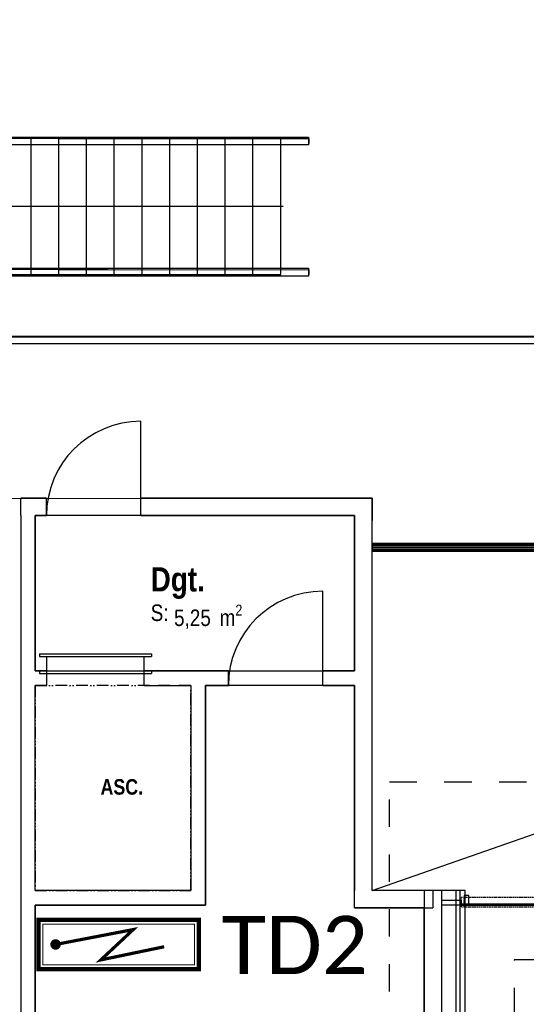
# Model space of a CAD drawing. Extents: x -24342 to 73038, y -9656 to 30949.
# Tile 100 of 170: x 3028 to 3549, y 7359 to 8372. Entities that reach past the tile are written whole.
import ezdxf
from ezdxf.enums import TextEntityAlignment as Align

# ---------------------------------------------------------------- set-up
doc = ezdxf.new("R2010")
doc.units = 0
for name, pattern in [('21.0032_xref_r+1_02_pro$0$Tirets A', [220, 110, -110]), ('21.0032_xref_r+1_02_pro$0$Traits', [564.444447, 282.222223, -282.222223]), ('ACAD_ISO12W100', [21, 12, -3, 0, -3, 0, -3])]:
    doc.linetypes.add(name, pattern=pattern)
doc.layers.get('0').update_dxf_attribs({"color": 250})
doc.layers.add('0_FMULT', color=40, linetype='Continuous', plot=False)
for name, color, linetype in [('0_XREF', 250, 'Continuous'), ('1_TABLEAU_ELECTRIQUE', 5, 'Continuous'), ('21.0032_xref_r+1_02_pro$0$02-04 Mur.Construction', 251, 'Continuous'), ('21.0032_xref_r+1_02_pro$0$02-05 Poteau.Construction', 251, 'Continuous'), ('21.0032_xref_r+1_02_pro$0$02-06 Poutre.Construction', 251, 'Continuous'), ('21.0032_xref_r+1_02_pro$0$02-14 Mur rideau.Construction', 251, 'Continuous'), ('21.0032_xref_r+1_02_pro$0$06-02 Texte 200ème 100ème.Texte', 251, 'Continuous'), ('21.0032_xref_r+1_02_pro$0$08-01 2D Dessin général.2D', 251, 'Continuous'), ('21.0032_xref_r+1_02_pro$0$08-01 contour hachures', 251, 'Continuous'), ('21.0032_xref_r+1_02_pro$0$A-AREA-____-OTLN.Modèle IFC', 251, 'Continuous'), ('21.0032_xref_r+1_02_pro$0$A-FLOR-HRAL-OTLN.Modèle IFC', 251, 'Continuous'), ('21.0032_xref_r+1_02_pro$0$A-GLAZ-CWMG-OTLN.Modèle IFC', 251, 'Continuous'), ('21.0032_xref_r+1_02_pro$0$A-WALL-____-OTLN.Modèle IFC', 251, 'Continuous'), ('21.0032_xref_r+1_02_pro$0$Marques de Zone ARCHICAD', 251, 'Continuous'), ('21.0032_xref_r+1_02_pro$0$Portes ARCHICAD', 251, 'Continuous'), ('21.0032_xref_r+1_02_pro$0$S-STRS-____-OTLN.Modèle IFC', 251, 'Continuous')]:
    doc.layers.add(name, color=color, linetype=linetype)
doc.styles.add('21.0032_xref_r+1_02_pro$0$STYLE_GENERE_1', font='ARIALNB.TTF')
doc.styles.add('21.0032_xref_r+1_02_pro$0$STYLE_GENERE_2', font='ARIALN.TTF')
doc.styles.get("Standard").update_dxf_attribs({"font": 'calibri.ttf'})
doc.styles.add('titre', font='calibri.ttf', dxfattribs={"width": 0.9, "height": 12})

# ---------------------------------------------------------------- blocks, each defined once
blk = doc.blocks.new('*U145')
for points, const_width in [([(-26.94, -8.41), (28.06, -8.41), (28.06, 8.59), (-26.94, 8.59), (-26.94, -8.41)], 1.47), ([(16.16, -0.69), (16.16, -0.69), (-5.56, -5.21), (5.56, 5.21), (-21.07, 0.09)], 1.1)]:
    blk.add_lwpolyline(points, dxfattribs=dict(const_width=const_width))
at = {"const_width": 0.367}
blk.add_lwpolyline([(-25.44, -6.91), (26.56, -6.91), (26.56, 7.09), (-25.44, 7.09)], close=True, dxfattribs=at)
blk.add_lwpolyline([(24.7, 1.09, 0, 6.19, 0), (16.16, -0.69, 0, 0, 0), (-5.56, -5.21, 0, 0, 0), (5.56, 5.21, 0, 0, 0), (-18.14, 1.09, 0, 0, 0)], format="xyseb")
at = {"const_width": 1.74}
blk.add_lwpolyline([(-21.98, 0.28, 1), (-20.17, -0.1, 1)], format="xyb", close=True, dxfattribs=at)
at = {"style": 'titre', "width": 0.9, "flags": 4}
blk.add_attdef('TABLEAU', (16.38, 13.88), '', height=12, dxfattribs=at)
blk = doc.blocks.new('21.0032_xref_r+1_02_pro$0$Dgt._COU_39_1', base_point=(32078, -22180))
at = {"layer": '21.0032_xref_r+1_02_pro$0$Marques de Zone ARCHICAD', "ltscale": 0.1, "insert": (31862, -22298), "char_height": 170, "attachment_point": 1, "style": '21.0032_xref_r+1_02_pro$0$STYLE_GENERE_2'}
blk.add_mtext('\\A1;\\pt0,100;5,25{\\H0.66x;\\S^  ;} m{\\H0.66x;\\S2^  ;}', dxfattribs=at)
at = {"layer": '21.0032_xref_r+1_02_pro$0$Marques de Zone ARCHICAD', "ltscale": 0.1}
for tag, height, style, p in [('DUMMY_849', 250, '21.0032_xref_r+1_02_pro$0$STYLE_GENERE_1', (32185, -21834)), ('ROOM_NAME', 250, '21.0032_xref_r+1_02_pro$0$STYLE_GENERE_1', (31622, -21912)), ('calculatedAreaCode', 170, '21.0032_xref_r+1_02_pro$0$STYLE_GENERE_2', (31622, -22296))]:
    blk.add_attdef(tag, text='', height=height, dxfattribs=dict(at, style=style)).set_placement(p, align=Align.TOP_LEFT)
blk = doc.blocks.new('21.0032_xref_r+1_02_pro$0$Mur_93_1', base_point=(34525, -25330))
at = {"layer": '21.0032_xref_r+1_02_pro$0$A-WALL-____-OTLN.Modèle IFC', "linetype": 'Continuous', "ltscale": 0.1, "flags": 128}
for points in [[(33720, -25420), (33720, -25240)], [(34525, -25240), (33900, -25240)], [(34525, -25240), (34525, -25420)], [(33720, -25420), (34525, -25420)]]:
    blk.add_lwpolyline(points, dxfattribs=at)
blk = doc.blocks.new('21.0032_xref_r+1_02_pro$0$Mur_94_1', base_point=(33810, -25330))
at = {"layer": '21.0032_xref_r+1_02_pro$0$A-WALL-____-OTLN.Modèle IFC', "linetype": 'Continuous', "ltscale": 0.1, "flags": 128}
for points in [[(33900, -21200), (33720, -21200)], [(33900, -25240), (33900, -21200)], [(33720, -21380), (33720, -22980)], [(33720, -23130), (33720, -25240)]]:
    blk.add_lwpolyline(points, dxfattribs=at)
blk = doc.blocks.new('21.0032_xref_r+1_02_pro$0$Mur_109_1', base_point=(30360, -29140))
at = {"layer": '21.0032_xref_r+1_02_pro$0$A-WALL-____-OTLN.Modèle IFC', "linetype": 'Continuous', "ltscale": 0.1, "flags": 128}
for points in [[(30285, -21380), (30285, -29140)], [(30435, -22980), (30435, -21380)], [(30435, -25240), (30435, -23130)], [(30435, -29140), (30435, -25390)], [(30285, -29140), (30435, -29140)]]:
    blk.add_lwpolyline(points, dxfattribs=at)
blk = doc.blocks.new('21.0032_xref_r+1_02_pro$0$Mur_110_1', base_point=(30360, -25315))
at = {"layer": '21.0032_xref_r+1_02_pro$0$A-WALL-____-OTLN.Modèle IFC', "linetype": 'Continuous', "ltscale": 0.1, "flags": 128}
for points in [[(32035, -25240), (30435, -25240)], [(32185, -25390), (32185, -25240)], [(30435, -25390), (32185, -25390)]]:
    blk.add_lwpolyline(points, dxfattribs=at)
blk = doc.blocks.new('21.0032_xref_r+1_02_pro$0$Mur_111_1', base_point=(32110, -25315))
at = {"layer": '21.0032_xref_r+1_02_pro$0$A-WALL-____-OTLN.Modèle IFC', "linetype": 'Continuous', "ltscale": 0.1, "flags": 128}
for points in [[(32035, -23130), (32035, -25240)], [(32185, -25240), (32185, -23130)]]:
    blk.add_lwpolyline(points, dxfattribs=at)
blk = doc.blocks.new('21.0032_xref_r+1_02_pro$0$Porte (Mur) 127[50]_1')
at = {"layer": '21.0032_xref_r+1_02_pro$0$Portes ARCHICAD', "linetype": 'Continuous', "ltscale": 0.1}
for p, q in [((30480, -22805), (31630, -22805)), ((30480, -22805), (30480, -22830)), ((31630, -22805), (31630, -22830)), ((30480, -22830), (31630, -22830)), ((30555, -22980), (30555, -22830)), ((31555, -22980), (31555, -22830)), ((30480, -22980), (31630, -22980)), ((30480, -22980), (30480, -23005)), ((30480, -23005), (31630, -23005)), ((31630, -22980), (31630, -23005))]:
    blk.add_line(p, q, dxfattribs=at)
blk = doc.blocks.new('21.0032_xref_r+1_02_pro$0$Porte (Mur) 128[51]_1')
at = {"layer": '21.0032_xref_r+1_02_pro$0$Portes ARCHICAD', "linetype": 'Continuous', "ltscale": 0.1}
blk.add_line((33391, -23130), (33391, -22160), dxfattribs=at)
blk.add_arc((33391, -23130), 970, 90, 180, dxfattribs=at)
blk = doc.blocks.new('21.0032_xref_r+1_02_pro$0$Mur_112_1', base_point=(30360, -23055))
at = {"layer": '21.0032_xref_r+1_02_pro$0$A-WALL-____-OTLN.Modèle IFC', "linetype": 'Continuous', "ltscale": 0.1}
for p, q in [((30555, -23130), (30555, -22980)), ((31555, -23130), (31555, -22980)), ((32421, -23130), (32421, -22980)), ((33391, -23130), (33391, -22980))]:
    blk.add_line(p, q, dxfattribs=at)
at = {"layer": '21.0032_xref_r+1_02_pro$0$A-WALL-____-OTLN.Modèle IFC', "linetype": 'Continuous', "ltscale": 0.1, "flags": 128}
for points in [[(30555, -22980), (30435, -22980)], [(32421, -22980), (31555, -22980)], [(33720, -22980), (33391, -22980)], [(30435, -23130), (30555, -23130)], [(31555, -23130), (32035, -23130)], [(32185, -23130), (32421, -23130)], [(33391, -23130), (33720, -23130)]]:
    blk.add_lwpolyline(points, dxfattribs=at)
at = {"layer": '21.0032_xref_r+1_02_pro$0$Portes ARCHICAD', "linetype": 'Continuous', "ltscale": 0.1}
for name in ['21.0032_xref_r+1_02_pro$0$Porte (Mur) 128[51]_1', '21.0032_xref_r+1_02_pro$0$Porte (Mur) 127[50]_1']:
    blk.add_blockref(name, (0, 0), dxfattribs=at)
blk = doc.blocks.new('21.0032_xref_r+1_02_pro$0$Porte (Mur) 132[55]_1')
at = {"layer": '21.0032_xref_r+1_02_pro$0$Portes ARCHICAD', "linetype": 'Continuous', "ltscale": 0.1}
blk.add_line((31520, -21380), (31520, -20410), dxfattribs=at)
blk.add_arc((31520, -21380), 970, 90, 180, dxfattribs=at)
blk = doc.blocks.new('21.0032_xref_r+1_02_pro$0$Mur_119_1', base_point=(30285, -21290))
at = {"layer": '21.0032_xref_r+1_02_pro$0$A-WALL-____-OTLN.Modèle IFC', "linetype": 'Continuous', "ltscale": 0.1}
for p, q in [((30550, -21380), (30550, -21200)), ((31520, -21380), (31520, -21200))]:
    blk.add_line(p, q, dxfattribs=at)
at = {"layer": '21.0032_xref_r+1_02_pro$0$A-WALL-____-OTLN.Modèle IFC', "linetype": 'Continuous', "ltscale": 0.1, "flags": 128}
for points in [[(30550, -21200), (30285, -21200)], [(30285, -21380), (30285, -21200)], [(33720, -21200), (31520, -21200)], [(30435, -21380), (30550, -21380)], [(31520, -21380), (33720, -21380)]]:
    blk.add_lwpolyline(points, dxfattribs=at)
at = {"layer": '21.0032_xref_r+1_02_pro$0$Portes ARCHICAD', "linetype": 'Continuous', "ltscale": 0.1}
blk.add_blockref('21.0032_xref_r+1_02_pro$0$Porte (Mur) 132[55]_1', (0, 0), dxfattribs=at)
blk = doc.blocks.new('21.0032_xref_r+1_02_pro$0$Mur_208_1', base_point=(34435, -29050))
at = {"layer": '21.0032_xref_r+1_02_pro$0$02-04 Mur.Construction', "linetype": 'Continuous', "ltscale": 0.1}
for p, q in [((34615, -29050), (34615, -25240)), ((34765, -29230), (34765, -25240)), ((34805, -29380), (34805, -25240)), ((34615, -29230), (34615, -29050)), ((34765, -29380), (34765, -29230)), ((34805, -29420), (34805, -29380))]:
    blk.add_line(p, q, dxfattribs=at)
at = {"layer": '21.0032_xref_r+1_02_pro$0$02-04 Mur.Construction', "linetype": 'Continuous', "ltscale": 0.1, "flags": 128}
for points in [[(34615, -25240), (34435, -25240)], [(34435, -25240), (34435, -29050)], [(34765, -25240), (34615, -25240)], [(34805, -25240), (34765, -25240)], [(34855, -25240), (34805, -25240)], [(34855, -29420), (34855, -25240)]]:
    blk.add_lwpolyline(points, dxfattribs=at)
blk = doc.blocks.new('21.0032_xref_r+1_02_pro$0$Elément Modèle 19[18]_1', base_point=(27825, -18900))
at = {"layer": '21.0032_xref_r+1_02_pro$0$S-STRS-____-OTLN.Modèle IFC', "linetype": 'Continuous', "ltscale": 0.1}
for p, q in [((28110, -17500), (27825, -17500)), ((27825, -17500), (27825, -18900)), ((28396, -17500), (28110, -17500)), ((28110, -18900), (28110, -17500)), ((28681, -17500), (28396, -17500)), ((28396, -18900), (28396, -17500)), ((28966, -17500), (28681, -17500)), ((28681, -18900), (28681, -17500)), ((29251, -17500), (28966, -17500)), ((28966, -18900), (28966, -17500)), ((29537, -17500), (29251, -17500)), ((29251, -18900), (29251, -17500)), ((29822, -17500), (29537, -17500)), ((29537, -18900), (29537, -17500)), ((30107, -17500), (29822, -17500)), ((29822, -18900), (29822, -17500)), ((30392, -17500), (30107, -17500)), ((30107, -18900), (30107, -17500)), ((30678, -17500), (30392, -17500)), ((30392, -18900), (30392, -17500)), ((30963, -17500), (30678, -17500)), ((30678, -18900), (30678, -17500)), ((31248, -17500), (30963, -17500)), ((30963, -18900), (30963, -17500)), ((31533, -17500), (31248, -17500)), ((31248, -18900), (31248, -17500)), ((31819, -17500), (31533, -17500)), ((31533, -18900), (31533, -17500)), ((32104, -17500), (31819, -17500)), ((31819, -18900), (31819, -17500)), ((32389, -17500), (32104, -17500)), ((32104, -18900), (32104, -17500)), ((32674, -17500), (32389, -17500)), ((32389, -18900), (32389, -17500)), ((32960, -17500), (32674, -17500)), ((32674, -18900), (32674, -17500)), ((32960, -18900), (32960, -17500)), ((27825, -18900), (28110, -18900)), ((28110, -18900), (28396, -18900)), ((28396, -18900), (28681, -18900)), ((28681, -18900), (28966, -18900)), ((28966, -18900), (29251, -18900)), ((29251, -18900), (29537, -18900)), ((29537, -18900), (29822, -18900)), ((29822, -18900), (30107, -18900)), ((30107, -18900), (30392, -18900)), ((30392, -18900), (30678, -18900)), ((30678, -18900), (30963, -18900)), ((30963, -18900), (31248, -18900)), ((31248, -18900), (31533, -18900)), ((31533, -18900), (31819, -18900)), ((31819, -18900), (32104, -18900)), ((32104, -18900), (32389, -18900)), ((32389, -18900), (32674, -18900)), ((32674, -18900), (32960, -18900))]:
    blk.add_line(p, q, dxfattribs=at)
blk = doc.blocks.new('21.0032_xref_r+1_02_pro$0$Barrière 7[19]_1', base_point=(27821, -17566))
at = {"layer": '21.0032_xref_r+1_02_pro$0$A-FLOR-HRAL-OTLN.Modèle IFC', "linetype": 'Continuous', "ltscale": 0.1}
for p, q in [((27821, -17500), (27825, -17500)), ((27821, -17500), (27821, -17550)), ((27825, -17489), (27825, -17485)), ((27825, -17485), (27949, -17485)), ((27825, -17494), (27825, -17489)), ((27825, -17501), (27825, -17494)), ((27825, -17509), (27825, -17501)), ((27825, -17517), (27825, -17509)), ((27825, -17525), (27825, -17517)), ((27825, -17537), (27825, -17525)), ((27825, -17550), (27825, -17537)), ((27949, -17485), (27984, -17485)), ((28117, -17500), (27970, -17497)), ((27984, -17485), (28110, -17485)), ((27991, -17525), (28119, -17525)), ((28110, -17485), (30062, -17485)), ((28110, -17485), (31181, -17485)), ((30680, -17497), (28117, -17500)), ((28117, -17500), (28118, -17512)), ((28118, -17512), (28119, -17519)), ((28119, -17525), (28118, -17533)), ((28118, -17533), (28118, -17535)), ((28118, -17535), (28118, -17540)), ((28119, -17519), (28119, -17519)), ((28119, -17519), (28119, -17525)), ((30062, -17485), (30678, -17485)), ((30678, -17485), (33245, -17485)), ((30680, -17497), (33245, -17500)), ((31181, -17485), (33245, -17485)), ((33245, -17485), (33245, -17490)), ((33245, -17490), (33245, -17495)), ((33245, -17495), (33245, -17500)), ((33245, -17500), (33245, -17512)), ((33245, -17500), (33249, -17500)), ((33245, -17512), (33245, -17519)), ((33245, -17519), (33245, -17525)), ((33245, -17525), (33245, -17533)), ((33245, -17533), (33245, -17540)), ((33249, -17500), (33249, -17550)), ((27825, -17550), (27821, -17550)), ((27825, -17553), (27825, -17550)), ((27971, -17553), (27825, -17550)), ((27825, -17557), (27825, -17553)), ((27825, -17561), (27825, -17557)), ((27825, -17565), (27825, -17561)), ((27825, -17565), (27958, -17564)), ((27953, -17565), (27825, -17565)), ((27984, -17565), (27953, -17565)), ((28110, -17565), (27984, -17565)), ((30678, -17565), (28110, -17565)), ((28117, -17548), (28116, -17556)), ((28118, -17540), (28117, -17548)), ((31296, -17565), (30678, -17565)), ((33245, -17565), (31296, -17565)), ((33245, -17540), (33245, -17548)), ((33245, -17548), (33245, -17556)), ((33249, -17550), (33245, -17550)), ((33245, -17556), (33245, -17560)), ((33245, -17560), (33245, -17563)), ((33245, -17563), (33245, -17565))]:
    blk.add_line(p, q, dxfattribs=at)
blk = doc.blocks.new('21.0032_xref_r+1_02_pro$0$Barrière 8[20]_1', base_point=(27821, -18917))
at = {"layer": '21.0032_xref_r+1_02_pro$0$A-FLOR-HRAL-OTLN.Modèle IFC', "linetype": 'Continuous', "ltscale": 0.1}
for p, q in [((27821, -18850), (27825, -18850)), ((27821, -18850), (27821, -18900)), ((27825, -18840), (27825, -18835)), ((27825, -18835), (27949, -18835)), ((27825, -18844), (27825, -18840)), ((27825, -18852), (27825, -18844)), ((27825, -18860), (27825, -18852)), ((27949, -18835), (27984, -18835)), ((28117, -18850), (27970, -18847)), ((27984, -18835), (28110, -18835)), ((28110, -18835), (30062, -18835)), ((28110, -18835), (31181, -18836)), ((30680, -18847), (28117, -18850)), ((28117, -18850), (28118, -18863)), ((30062, -18835), (30678, -18835)), ((30678, -18835), (33245, -18835)), ((30680, -18847), (33245, -18850)), ((31181, -18836), (33245, -18835)), ((33245, -18835), (33245, -18840)), ((33245, -18840), (33245, -18845)), ((33245, -18845), (33245, -18850)), ((33245, -18850), (33245, -18863)), ((33245, -18850), (33249, -18850)), ((33249, -18850), (33249, -18900)), ((27825, -18900), (27821, -18900)), ((27825, -18867), (27825, -18860)), ((27825, -18875), (27825, -18867)), ((27825, -18888), (27825, -18875)), ((27825, -18900), (27825, -18888)), ((27825, -18904), (27825, -18900)), ((27971, -18903), (27825, -18900)), ((27825, -18908), (27825, -18904)), ((27825, -18911), (27825, -18908)), ((27825, -18915), (27825, -18911)), ((27953, -18915), (27825, -18915)), ((27825, -18915), (27958, -18915)), ((27984, -18915), (27953, -18915)), ((28110, -18915), (27984, -18915)), ((27991, -18875), (28119, -18875)), ((30678, -18915), (28110, -18915)), ((28117, -18899), (28116, -18906)), ((28118, -18891), (28117, -18899)), ((28118, -18863), (28119, -18869)), ((28119, -18875), (28118, -18883)), ((28118, -18883), (28118, -18885)), ((28118, -18885), (28118, -18891)), ((28119, -18869), (28119, -18870)), ((28119, -18870), (28119, -18875)), ((31296, -18915), (30678, -18915)), ((33245, -18915), (31296, -18915)), ((33245, -18863), (33245, -18870)), ((33245, -18870), (33245, -18875)), ((33245, -18875), (33245, -18883)), ((33245, -18883), (33245, -18891)), ((33245, -18891), (33245, -18899)), ((33245, -18899), (33245, -18906)), ((33249, -18900), (33245, -18900)), ((33245, -18906), (33245, -18911)), ((33245, -18911), (33245, -18913)), ((33245, -18913), (33245, -18915))]:
    blk.add_line(p, q, dxfattribs=at)
blk = doc.blocks.new('21.0032_xref_r+1_02_pro$0$IFC Extruded[24]_1', base_point=(34790, -25390))
at = {"layer": '21.0032_xref_r+1_02_pro$0$A-GLAZ-CWMG-OTLN.Modèle IFC', "linetype": 'Continuous', "ltscale": 0.1}
for p, q in [((34615, -25390), (34615, -25340)), ((34615, -25340), (34815, -25340)), ((34815, -25340), (34815, -25390)), ((34815, -25390), (34615, -25390))]:
    blk.add_line(p, q, dxfattribs=at)
blk = doc.blocks.new('21.0032_xref_r+1_02_pro$0$IFC Extruded[193]_1', base_point=(34790, -25390))
at = {"layer": '21.0032_xref_r+1_02_pro$0$A-GLAZ-CWMG-OTLN.Modèle IFC', "linetype": 'Continuous', "ltscale": 0.1}
for p, q in [((34615, -25390), (34615, -25340)), ((34615, -25340), (34815, -25340)), ((34815, -25340), (34815, -25390)), ((34815, -25390), (34615, -25390))]:
    blk.add_line(p, q, dxfattribs=at)
blk = doc.blocks.new('21.0032_xref_r+1_02_pro$0$Barrière 35[714]_1', base_point=(27809, -19616))
at = {"layer": '21.0032_xref_r+1_02_pro$0$A-FLOR-HRAL-OTLN.Modèle IFC', "linetype": 'Continuous', "ltscale": 0.1}
for p, q in [((38508, -19542), (27877, -19548)), ((27891, -19534), (40959, -19534)), ((40879, -19614), (27811, -19614))]:
    blk.add_line(p, q, dxfattribs=at)
blk = doc.blocks.new('21.0032_xref_r+1_02_pro$0$Barrière 40[719]_1', base_point=(28830, -37404))
at = {"layer": '21.0032_xref_r+1_02_pro$0$A-FLOR-HRAL-OTLN.Modèle IFC', "linetype": 'Continuous', "ltscale": 0.1}
for p, q in [((33900, -21680), (33896, -21680)), ((33896, -21680), (33896, -21730)), ((33900, -21666), (33900, -21669)), ((33900, -21666), (43900, -21666)), ((33900, -21669), (33900, -21679)), ((33900, -21669), (43900, -21669)), ((33900, -21679), (33900, -21693)), ((33900, -21679), (43900, -21679)), ((33900, -21693), (33900, -21710)), ((33900, -21693), (43900, -21693)), ((43900, -21666), (43900, -21669)), ((43900, -21669), (43900, -21679)), ((43900, -21679), (43900, -21693)), ((43904, -21680), (43900, -21680)), ((43900, -21693), (43900, -21710)), ((43904, -21730), (43904, -21680)), ((33896, -21730), (33900, -21730)), ((33900, -21710), (33900, -21726)), ((33900, -21710), (43900, -21710)), ((33900, -21726), (33900, -21738)), ((33900, -21726), (43900, -21726)), ((33900, -21738), (33900, -21745)), ((33900, -21738), (43900, -21738)), ((33900, -21745), (33900, -21746)), ((33900, -21745), (43900, -21745)), ((33900, -21746), (43900, -21746)), ((43900, -21710), (43900, -21726)), ((43900, -21726), (43900, -21738)), ((43900, -21730), (43904, -21730)), ((43900, -21738), (43900, -21745)), ((43900, -21745), (43900, -21746))]:
    blk.add_line(p, q, dxfattribs=at)
blk = doc.blocks.new('21.0032_xref_r+1_02_pro$0$Poutre_3_1', base_point=(34845, -25410))
at = {"layer": '21.0032_xref_r+1_02_pro$0$02-06 Poutre.Construction', "linetype": '21.0032_xref_r+1_02_pro$0$Tirets A', "ltscale": 0.1}
for p, q in [((34845, -25310), (43448, -25290)), ((34845, -25410), (34845, -25310)), ((43448, -25390), (43448, -25290)), ((34845, -25410), (43328, -25390))]:
    blk.add_line(p, q, dxfattribs=at)
blk = doc.blocks.new('21.0032_xref_r+1_02_pro$0$Poutre_4_1', base_point=(34818, -25410))
at = {"layer": '21.0032_xref_r+1_02_pro$0$02-06 Poutre.Construction', "linetype": '21.0032_xref_r+1_02_pro$0$Tirets A', "ltscale": 0.1}
for p, q in [((34818, -25310), (43448, -25290)), ((34818, -25410), (34818, -25310)), ((43448, -25390), (43448, -25290)), ((34818, -25410), (43328, -25390))]:
    blk.add_line(p, q, dxfattribs=at)
blk = doc.blocks.new('21.0032_xref_r+1_02_pro$0$Mur_221_1', base_point=(34805, -25390))
at = {"layer": '21.0032_xref_r+1_02_pro$0$02-14 Mur rideau.Construction', "linetype": 'Continuous', "ltscale": 0.1, "flags": 128}
for points in [[(36100, -25380), (34805, -25380)], [(34805, -25380), (34805, -25390)], [(34805, -25390), (36100, -25390)]]:
    blk.add_lwpolyline(points, dxfattribs=at)
blk = doc.blocks.new('21.0032_xref_r+1_02_pro$0$Poteau_56_1', base_point=(34870, -25341))
at = {"layer": '21.0032_xref_r+1_02_pro$0$02-05 Poteau.Construction', "linetype": 'Continuous', "ltscale": 0.1, "flags": 128}
blk.add_lwpolyline([(34845, -25391), (34895, -25391), (34895, -25291), (34845, -25291)], close=True, dxfattribs=at)
blk = doc.blocks.new('21.0032_xref_r+1_02_pro')
at = {"layer": '21.0032_xref_r+1_02_pro$0$08-01 2D Dessin général.2D', "linetype": 'Continuous', "ltscale": 0.1}
for p, q in [((3298.4, -1820), (2781.8, -1820)), ((3390, -2524), (4390.4, -2174.6))]:
    blk.add_line(p, q, dxfattribs=at)
at = {"layer": '21.0032_xref_r+1_02_pro$0$08-01 contour hachures', "linetype": '21.0032_xref_r+1_02_pro$0$Traits', "ltscale": 0.1, "flags": 128}
blk.add_lwpolyline([(3407.7, -2412.1), (4449.8, -2412.1), (4449.8, -2658.9), (5957.7, -2814.3), (5957.7, -2853.4), (8763.1, -2853.4), (8763.1, -2770.1), (8976.2, -2770.1), (8976.2, -2853.4), (8886.7, -2853.4), (8886.7, -2973.6), (5825.7, -2973.6), (5825.7, -2926.5), (4291.3, -2776), (4291.3, -2595.3), (4154.8, -2595.3), (3536.1, -2595.3), (3536.1, -2973.6), (3029.2, -2973.6), (3029.2, -2853.4), (3407.7, -2853.4)], close=True, dxfattribs=at)
at = {"layer": '21.0032_xref_r+1_02_pro$0$A-AREA-____-OTLN.Modèle IFC', "linetype": 'Continuous', "ltscale": 0.1, "flags": 128}
blk.add_lwpolyline([(647.4, -2120.4), (3390, -2120), (3389.6, -2166.6), (4390.4, -2166.6), (4390, -2120), (8761.1, -2120), (8592.9, -1418), (8427.5, -1418), (8560, -1961.4), (6560.1, -1961.4), (6560.1, -1366.3, -0.157957), (6506.5, -1249), (6331.3, -1249, -0.214878), (6262.9, -1381.1), (6262.9, -1961.4), (1456.6, -1961.4), (1456.6, -1381.1, -0.215084), (1388.2, -1249), (1227.6, -1249, -0.214969), (1159.4, -1381), (1158.3, -1961.4), (647.4, -1961.4)], format="xyb", close=True, dxfattribs=at)
for points in [[(3372, -2138), (3043.5, -2138), (3043.5, -2298), (3372, -2298)], [(3043.5, -2905), (3443.5, -2905), (3443.5, -2542), (3372, -2542), (3372, -2313), (3218.5, -2313), (3218.5, -2539), (3043.5, -2539)]]:
    blk.add_lwpolyline(points, close=True, dxfattribs=at)
at = {"layer": '21.0032_xref_r+1_02_pro$0$02-04 Mur.Construction', "ltscale": 0.1, "xscale": 0.1, "yscale": 0.1, "zscale": 0.1}
blk.add_blockref('21.0032_xref_r+1_02_pro$0$Mur_208_1', (3443.5, -2905), dxfattribs=at)
at = {"layer": '21.0032_xref_r+1_02_pro$0$02-05 Poteau.Construction', "ltscale": 0.1, "xscale": 0.1, "yscale": 0.1, "zscale": 0.1}
blk.add_blockref('21.0032_xref_r+1_02_pro$0$Poteau_56_1', (3487, -2534.1), dxfattribs=at)
at = {"layer": '21.0032_xref_r+1_02_pro$0$02-06 Poutre.Construction', "ltscale": 0.1, "xscale": 0.1, "yscale": 0.1, "zscale": 0.1}
for name, p in [('21.0032_xref_r+1_02_pro$0$Poutre_4_1', (3481.8, -2541)), ('21.0032_xref_r+1_02_pro$0$Poutre_3_1', (3484.5, -2541))]:
    blk.add_blockref(name, p, dxfattribs=at)
at = {"layer": '21.0032_xref_r+1_02_pro$0$02-14 Mur rideau.Construction', "ltscale": 0.1, "xscale": 0.1, "yscale": 0.1, "zscale": 0.1}
blk.add_blockref('21.0032_xref_r+1_02_pro$0$Mur_221_1', (3480.5, -2539), dxfattribs=at)
at = {"layer": '21.0032_xref_r+1_02_pro$0$A-AREA-____-OTLN.Modèle IFC', "linetype": 'Continuous', "ltscale": 0.1, "xscale": 0.1, "yscale": 0.1, "zscale": 0.1}
blk.add_blockref('21.0032_xref_r+1_02_pro$0$Dgt._COU_39_1', (3207.8, -2218), dxfattribs=at).add_auto_attribs({'ROOM_NAME': 'Dgt.', 'calculatedAreaCode': 'S: '})
at = {"layer": '21.0032_xref_r+1_02_pro$0$A-FLOR-HRAL-OTLN.Modèle IFC', "linetype": 'Continuous', "ltscale": 0.1, "xscale": 0.1, "yscale": 0.1, "zscale": 0.1}
for name, p in [('21.0032_xref_r+1_02_pro$0$Barrière 7[19]_1', (2782.1, -1756.6)), ('21.0032_xref_r+1_02_pro$0$Barrière 8[20]_1', (2782.1, -1891.7)), ('21.0032_xref_r+1_02_pro$0$Barrière 35[714]_1', (2780.9, -1961.6)), ('21.0032_xref_r+1_02_pro$0$Barrière 40[719]_1', (2883, -3740.4))]:
    blk.add_blockref(name, p, dxfattribs=at)
at = {"layer": '21.0032_xref_r+1_02_pro$0$A-GLAZ-CWMG-OTLN.Modèle IFC', "linetype": 'Continuous', "ltscale": 0.1, "xscale": 0.1, "yscale": 0.1, "zscale": 0.1}
for name in ['21.0032_xref_r+1_02_pro$0$IFC Extruded[24]_1', '21.0032_xref_r+1_02_pro$0$IFC Extruded[193]_1']:
    blk.add_blockref(name, (3479, -2539), dxfattribs=at)
at = {"layer": '21.0032_xref_r+1_02_pro$0$A-WALL-____-OTLN.Modèle IFC', "ltscale": 0.1, "xscale": 0.1, "yscale": 0.1, "zscale": 0.1}
for name, p in [('21.0032_xref_r+1_02_pro$0$Mur_119_1', (3028.5, -2129)), ('21.0032_xref_r+1_02_pro$0$Mur_94_1', (3381, -2533)), ('21.0032_xref_r+1_02_pro$0$Mur_109_1', (3036, -2914)), ('21.0032_xref_r+1_02_pro$0$Mur_112_1', (3036, -2305.5)), ('21.0032_xref_r+1_02_pro$0$Mur_111_1', (3211, -2531.5)), ('21.0032_xref_r+1_02_pro$0$Mur_110_1', (3036, -2531.5)), ('21.0032_xref_r+1_02_pro$0$Mur_93_1', (3452.5, -2533))]:
    blk.add_blockref(name, p, dxfattribs=at)
at = {"layer": '21.0032_xref_r+1_02_pro$0$S-STRS-____-OTLN.Modèle IFC', "linetype": 'Continuous', "ltscale": 0.1, "xscale": 0.1, "yscale": 0.1, "zscale": 0.1}
blk.add_blockref('21.0032_xref_r+1_02_pro$0$Elément Modèle 19[18]_1', (2782.5, -1890), dxfattribs=at)
at = {"layer": '21.0032_xref_r+1_02_pro$0$06-02 Texte 200ème 100ème.Texte', "linetype": 'Continuous', "ltscale": 0.1, "insert": (3132.5, -2417.5), "char_height": 16, "attachment_point": 5, "style": '21.0032_xref_r+1_02_pro$0$STYLE_GENERE_1'}
blk.add_mtext('\\A1;ASC.', dxfattribs=at)

msp = doc.modelspace()

# ---------------------------------------------------------------- linework, layer by layer
at = {"layer": '0_FMULT', "linetype": 'ACAD_ISO12W100'}
msp.add_lwpolyline([(3043.5, 7476), (3203.5, 7476), (3203.5, 7687), (3043.5, 7687)], close=True, dxfattribs=at)

# ---------------------------------------------------------------- block references
at = {"layer": '0_XREF', "linetype": 'ACAD_ISO12W100'}
msp.add_blockref('21.0032_xref_r+1_02_pro', (0, 10000), dxfattribs=at)
at = {"layer": '1_TABLEAU_ELECTRIQUE', "linetype": 'Continuous'}
ref = msp.add_blockref('*U145', (3127.6, 7420.1), dxfattribs=dict(at, xscale=3, yscale=3, zscale=3))
ref.add_attrib('TABLEAU', 'TD2', (3235.2, 7389.8), dxfattribs={"layer": '0', "height": 60})

doc.saveas('drawing.dxf')
